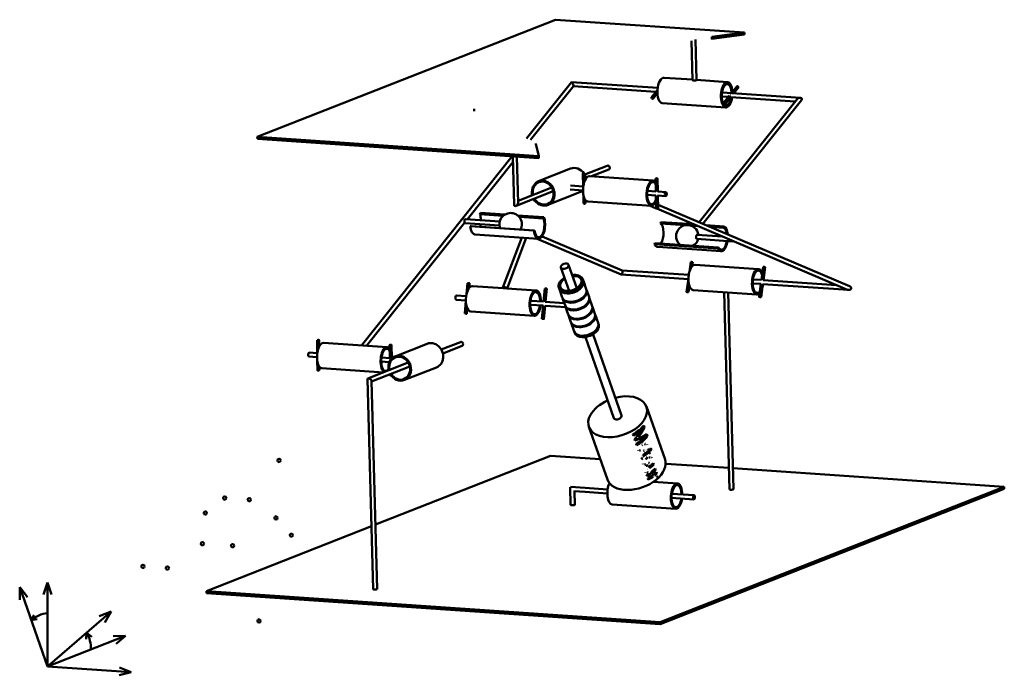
# Model space of a CAD drawing. Extents: x 18 to 986, y 30 to 674.
import ezdxf

# ---------------------------------------------------------------- set-up
doc = ezdxf.new("R2010")
doc.units = 0
doc.header["$LTSCALE"] = 0.4
doc.layers.add('AM_1', color=7, linetype='Continuous', lineweight=25)
doc.layers.add('Schéma siège.iam.1-AM_0', color=7, linetype='Continuous', lineweight=50)

msp = doc.modelspace()

# ---------------------------------------------------------------- linework, layer by layer
at = {"layer": 'AM_1', "linetype": 'Continuous', "lineweight": 50}
for p, q in [((44.94, 38.54), (17.58, 116.37)), ((17.58, 116.37), (25.19, 106.56)), ((17.58, 116.37), (17.78, 103.95)), ((44.94, 121.04), (40.87, 109.3)), ((44.94, 38.54), (44.94, 121.04)), ((44.94, 121.04), (49.01, 109.3)), ((28.99, 83.92), (31.97, 89.09)), ((44.94, 38.54), (107.37, 92.47)), ((107.37, 92.47), (95.83, 87.88)), ((107.37, 92.47), (101.16, 81.71)), ((28.99, 83.92), (34.85, 85.02)), ((44.94, 38.54), (121.72, 68.71)), ((83.33, 71.7), (82.88, 65.19)), ((83.33, 71.7), (88.44, 67.63)), ((121.72, 68.71), (109.31, 68.21)), ((121.72, 68.71), (112.29, 60.62)), ((44.94, 38.54), (127.25, 32.91)), ((127.25, 32.91), (115.22, 29.79)), ((127.25, 32.91), (115.76, 37.63))]:
    msp.add_line(p, q, dxfattribs=at)
for centre in [(272.54, 241.11), (219.2, 204.04), (243.29, 202.39), (200.08, 189.35), (269.55, 184.6), (284.75, 167.57), (197.26, 159.17), (226.88, 157.14), (138.69, 136.84), (162.77, 135.19), (252.86, 83.24)]:
    msp.add_circle(centre, 1.6, dxfattribs=at)
for centre, radius, start, end in [((47.06, 64.05), 26.85, 94.5238, 132.28952), ((58.2, 56.29), 29.47, 358.11716, 31.51224)]:
    msp.add_arc(centre, radius, start, end, dxfattribs=at)
at = {"layer": 'Schéma siège.iam.1-AM_0', "linetype": 'Continuous', "lineweight": 50}
for p, q in [((251.19, 559.16), (544.42, 674.4)), ((544.42, 674.4), (730.03, 661.71)), ((698.04, 657.59), (730.03, 661.71)), ((730.08, 659.74), (698.09, 655.63)), ((730.03, 661.71), (730.08, 659.74)), ((678.01, 653.59), (679.03, 614.99)), ((681.97, 655.03), (683.03, 615.1)), ((698.04, 657.59), (698.09, 655.63)), ((559.97, 613.01), (515.83, 557.6)), ((644.76, 607.27), (560.09, 613.06)), ((650.99, 617.37), (679.02, 615.45)), ((683.03, 615.18), (713.43, 613.1)), ((561.89, 608.99), (519.78, 556.14)), ((642.95, 603.39), (561.84, 608.93)), ((644.12, 604.85), (638.71, 598.07)), ((644.52, 602.15), (640.28, 596.82)), ((785.05, 597.68), (708.11, 602.94)), ((722.44, 608.7), (717.34, 602.31)), ((724, 607.46), (719.77, 602.14)), ((649.28, 592.43), (711.73, 588.16)), ((685.45, 475.31), (781.78, 596.23)), ((689.27, 473.68), (786.12, 595.26)), ((714.31, 598.51), (707.84, 598.95)), ((715.48, 599.97), (710.08, 593.19)), ((717.05, 598.73), (711.64, 591.94)), ((780.01, 594.01), (716.74, 598.34)), ((464.34, 586.61), (464.4, 584.65)), ((251.24, 557.2), (251.19, 559.16)), ((527.84, 540.24), (251.19, 559.16)), ((251.24, 557.2), (527.89, 538.28)), ((527.84, 540.24), (525.08, 552.19)), ((501.86, 540.06), (353.76, 354.15)), ((502.59, 534.56), (457.76, 478.29)), ((502.44, 540.02), (503.7, 492.51)), ((506.45, 539.74), (507.65, 494.41)), ((506.71, 539.73), (506.46, 539.42)), ((527.89, 538.28), (527.84, 540.24)), ((559.22, 527.93), (527.64, 515.52)), ((571.15, 523.12), (571.49, 510.3)), ((573.15, 523.17), (573.32, 516.53)), ((573.17, 522.13), (595.17, 530.78)), ((579.82, 520.45), (596.64, 527.05)), ((577.85, 520.58), (640.3, 516.31)), ((642.51, 518.24), (642.85, 505.42)), ((644.51, 518.29), (644.85, 505.47)), ((505.58, 491.27), (542.17, 505.65)), ((507.6, 496.36), (540.7, 509.37)), ((568.37, 504.66), (536.79, 492.25)), ((571.35, 506.49), (558.88, 507.34)), ((571.48, 510.49), (559.16, 511.33)), ((642.85, 505.61), (634.75, 506.16)), ((652.96, 504.92), (644.85, 505.47)), ((571.7, 502.42), (571.93, 493.65)), ((573.84, 497), (573.93, 493.71)), ((576.14, 495.64), (638.59, 491.37)), ((642.95, 501.59), (634.48, 502.17)), ((643.17, 493.28), (642.17, 493.71)), ((642.95, 501.59), (643.29, 488.77)), ((652.69, 500.93), (644.58, 501.48)), ((644.96, 501.46), (645.29, 488.83)), ((470.08, 483.1), (470.49, 484.49)), ((470.49, 484.49), (494.61, 482.84)), ((643.29, 488.89), (637.24, 491.46)), ((831.28, 408.95), (643.93, 488.62)), ((833.35, 412.42), (645.2, 492.42)), ((454.99, 474.81), (358.61, 353.82)), ((489.28, 472.12), (455.47, 474.43)), ((489.56, 476.11), (455.74, 478.43)), ((492.84, 481.55), (470.08, 483.1)), ((507.05, 481.99), (532.93, 480.22)), ((532.52, 478.83), (508.62, 480.47)), ((532.93, 480.22), (532.52, 478.83)), ((647.48, 474.04), (647.74, 475.48)), ((647.74, 475.48), (680.01, 473.27)), ((460.54, 471.26), (461.25, 471.4)), ((522.99, 466.99), (460.54, 471.26)), ((461.25, 471.4), (523.7, 467.13)), ((523.7, 467.13), (522.99, 466.99)), ((672.08, 472.35), (647.48, 474.04)), ((684.11, 471.53), (677.14, 472.01)), ((692.19, 472.44), (710.18, 471.21)), ((709.93, 469.76), (696.29, 470.7)), ((710.18, 471.21), (709.93, 469.76)), ((465.17, 463.25), (527.62, 458.98)), ((492.7, 411.06), (511.36, 460.09)), ((496.66, 410.21), (515.53, 459.8)), ((526.27, 459.07), (608.76, 423.99)), ((531.19, 461.32), (609.82, 427.88)), ((683.39, 458.85), (718.35, 456.45)), ((683.66, 462.84), (708.56, 461.13)), ((641.62, 453.63), (642.1, 454.8)), ((704.06, 449.36), (641.62, 453.63)), ((642.1, 454.8), (704.54, 450.53)), ((707.21, 446.69), (644.77, 450.96)), ((704.54, 450.53), (704.06, 449.36)), ((675.89, 426.42), (677.25, 436.22)), ((678.7, 432.15), (679.23, 435.94)), ((557.71, 407.78), (549.62, 430.78)), ((565.25, 410.43), (557.17, 433.43)), ((609.76, 427.91), (675.28, 423.43)), ((743.96, 429.26), (681.51, 433.53)), ((746.84, 418.53), (748.61, 431.33)), ((748.84, 418.4), (750.59, 431.06)), ((571.44, 418.48), (571.18, 419.22)), ((574.61, 409.44), (571.7, 417.74)), ((608.88, 423.96), (674.92, 419.44)), ((673.17, 406.78), (674.94, 419.59)), ((738.41, 419.11), (746.84, 418.53)), ((748.55, 418.42), (820.6, 413.49)), ((456.9, 404.38), (457.94, 415.36)), ((459.5, 410.59), (459.93, 415.17)), ((462.78, 412.53), (492.78, 410.47)), ((496.35, 410.22), (492.79, 410.47)), ((496.51, 410.22), (525.23, 408.25)), ((532.55, 397.22), (533.76, 410.17)), ((534.54, 397.09), (535.75, 409.98)), ((547.85, 410.19), (547.59, 410.93)), ((551.03, 401.15), (548.11, 409.44)), ((577.27, 401.89), (574.87, 408.7)), ((675.15, 406.51), (676.02, 412.76)), ((742.25, 404.31), (679.8, 408.58)), ((738.13, 415.12), (746.29, 414.56)), ((744.53, 401.9), (746.31, 414.71)), ((746.51, 401.62), (748.29, 414.43)), ((748.28, 414.43), (832.45, 408.67)), ((446.63, 399.1), (456.28, 398.44)), ((446.9, 403.09), (456.55, 402.43)), ((455.13, 385.53), (456.29, 397.83)), ((519.68, 398.11), (532.55, 397.23)), ((534.29, 397.11), (552.89, 395.84)), ((553.68, 393.6), (551.29, 400.41)), ((580.44, 392.85), (577.53, 401.15)), ((715.34, 212.59), (710.21, 406.51)), ((719.34, 212.7), (714.22, 406.23)), ((457.12, 385.34), (457.64, 390.85)), ((461.07, 387.58), (523.52, 383.31)), ((519.4, 394.12), (532.17, 393.25)), ((530.96, 380.34), (532.18, 393.29)), ((532.95, 380.15), (534.17, 393.11)), ((534.05, 393.12), (554.34, 391.73)), ((556.86, 384.56), (553.94, 392.86)), ((583.1, 385.3), (580.7, 392.11)), ((559.51, 377.01), (557.12, 383.82)), ((586.27, 376.27), (583.36, 384.56)), ((562.69, 367.97), (559.77, 376.27)), ((586.79, 374.78), (586.53, 375.52)), ((309.89, 359.35), (310.02, 346.46)), ((311.89, 359.37), (311.95, 352.94)), ((563.21, 366.49), (562.95, 367.23)), ((601.68, 282.67), (573.66, 362.39)), ((609.23, 285.32), (581.21, 365.04)), ((378.8, 352.44), (316.35, 356.71)), ((381.25, 354.47), (381.38, 341.58)), ((383.25, 354.49), (383.38, 341.6)), ((418.15, 355.82), (386.57, 343.41)), ((432.04, 350), (451.01, 357.45)), ((433.5, 346.27), (452.47, 353.73)), ((301.98, 343.16), (309.85, 342.62)), ((302.25, 347.15), (310.02, 346.62)), ((310.09, 339.21), (310.19, 329.71)), ((373.25, 342.29), (381.38, 341.74)), ((383.38, 341.6), (383.62, 341.58)), ((312.15, 333.37), (312.19, 329.73)), ((375.12, 327.63), (314.64, 331.77)), ((359.95, 321.67), (399.63, 337.26)), ((363.55, 318.79), (401.1, 333.54)), ((372.97, 338.3), (380.94, 337.76)), ((427.3, 332.55), (395.72, 320.15)), ((359.49, 320.98), (364.95, 114.5)), ((381.54, 325.86), (381.55, 324.83)), ((363.54, 319.3), (368.95, 114.6)), ((651.98, 242.11), (633.76, 293.95)), ((595.38, 222.21), (577.16, 274.05)), ((630.41, 272.71), (629.65, 272.94)), ((630.66, 274.96), (631.14, 273.56)), ((631.14, 275.55), (631.91, 273.33)), ((631.91, 273.33), (631.14, 273.56)), ((620.9, 265.33), (620.42, 266.76)), ((622.44, 260.77), (621.99, 262.1)), ((624.19, 262.5), (623.37, 262.74)), ((632.97, 264.73), (632.21, 264.96)), ((633.56, 266.5), (634.04, 265.1)), ((634.81, 264.86), (634.04, 265.1)), ((634.13, 266.85), (634.81, 264.86)), ((624.03, 256.08), (623.55, 257.51)), ((632.69, 256.71), (631.92, 256.94)), ((635.91, 252.14), (636.25, 251.12)), ((638.93, 252.13), (638.16, 252.36)), ((367.28, 177.98), (539.43, 245.62)), ((539.43, 245.62), (588.32, 242.28)), ((627.98, 250.52), (627.16, 250.77)), ((630.23, 243.08), (629.41, 243.33)), ((633.79, 242.6), (633, 242.84)), ((634.97, 243.38), (634.19, 243.62)), ((635.33, 250.26), (634.98, 251.27)), ((635.79, 248.88), (635.02, 249.12)), ((635.39, 251.64), (635.49, 251.36)), ((636.25, 251.12), (635.49, 251.36)), ((636.26, 247.51), (635.79, 248.88)), ((636.72, 249.75), (635.95, 249.98)), ((635.95, 249.98), (636.42, 248.61)), ((637.05, 243.73), (636.28, 243.96)), ((637.19, 248.38), (636.42, 248.61)), ((636.72, 249.75), (637.19, 248.38)), ((632.65, 237.22), (631.83, 237.47)), ((634.45, 235.65), (633.65, 235.89)), ((636.52, 238.86), (635.73, 239.09)), ((640.09, 237.89), (640.31, 237.24)), ((641.08, 237), (640.31, 237.24)), ((640.61, 238.38), (641.08, 237)), ((641.86, 232.69), (642.09, 232.04)), ((642.39, 233.18), (642.85, 231.81)), ((652.64, 237.88), (714.78, 233.63)), ((718.79, 233.35), (985.47, 215.11)), ((634.34, 225.66), (633.92, 226.89)), ((635.35, 229.13), (634.53, 229.38)), ((635.39, 227.73), (634.57, 227.98)), ((635.52, 222.15), (635.06, 223.52)), ((642.85, 231.81), (642.09, 232.04)), ((642.86, 226.28), (642.09, 226.51)), ((642.93, 227.44), (642.15, 227.68)), ((643.07, 229.18), (643.24, 228.67)), ((644.01, 228.44), (643.24, 228.67)), ((643.59, 229.67), (644.01, 228.44)), ((644.87, 225.06), (644.1, 225.3)), ((558.73, 214.64), (559.19, 197.33)), ((573.61, 214.07), (559.17, 215.06)), ((595.54, 212.58), (573.61, 214.07)), ((664.22, 218.43), (640.61, 220.04)), ((985.47, 215.11), (647.12, 82.17)), ((647.17, 80.21), (985.52, 213.15)), ((985.47, 215.11), (985.52, 213.15)), ((573.33, 210.08), (562.38, 210.83)), ((562.83, 210.8), (563.19, 197.43)), ((595.27, 208.59), (573.33, 210.08)), ((680.38, 202.79), (658.39, 204.29)), ((680.65, 206.78), (658.67, 208.28)), ((662.51, 193.49), (600.06, 197.76)), ((201.08, 112.68), (363.31, 176.42)), ((647.12, 82.17), (201.08, 112.68)), ((201.08, 112.68), (201.14, 110.72)), ((201.14, 110.72), (647.17, 80.21)), ((647.12, 82.17), (647.17, 80.21))]:
    msp.add_line(p, q, dxfattribs=at).dxf.unprotected_set("ltscale", 0)
for points in [[(698.09, 655.63), (697.57, 655.78)], [(644.12, 604.85), (644.13, 604.87)], [(716.14, 600.28), (716.23, 600.27)], [(715.48, 599.97), (715.5, 600)], [(464.39, 584.65), (464.39, 584.43)], [(525.08, 552.19), (524.97, 552.51)], [(558.88, 507.34), (558.78, 507.37)], [(571.58, 510.13), (571.57, 510.13)], [(643.41, 505.06), (643.37, 505.06)], [(644.85, 505.47), (644.84, 505.47)], [(642.95, 501.59), (642.96, 501.59)], [(643.5, 501.65), (643.54, 501.65)], [(674.94, 419.59), (674.94, 419.59)], [(747.37, 418.36), (747.33, 418.37)], [(748.55, 418.42), (748.51, 418.42)], [(496.51, 410.22), (496.5, 410.22)], [(746.31, 414.71), (746.31, 414.72)], [(746.9, 414.96), (746.97, 414.96)], [(533.08, 397.04), (533.04, 397.05)], [(534.29, 397.11), (534.25, 397.11)], [(532.18, 393.29), (532.18, 393.3)], [(532.75, 393.45), (532.8, 393.45)], [(310.08, 346.32), (310.08, 346.32)], [(383.38, 341.6), (383.35, 341.6)], [(624.19, 262.5), (624.28, 262.53)], [(625.05, 264.5), (624.98, 264.42)], [(625.85, 264.26), (625.78, 264.18)], [(628.92, 256.18), (628.72, 256.03)], [(629.23, 257.36), (629.39, 257.47)], [(629.7, 255.94), (629.51, 255.78)], [(631.92, 256.94), (631.82, 256.97)], [(632.5, 258.78), (632.57, 258.74)], [(632.83, 258.73), (632.92, 258.7)], [(633.49, 256), (633.44, 256.13)], [(633.7, 257.16), (633.77, 256.9)], [(634.47, 256.92), (634.54, 256.68)], [(625.66, 250.47), (625.6, 250.73)], [(626.22, 251.52), (626.24, 251.47)], [(627.05, 251.27), (627.12, 251.11)], [(628.31, 242.98), (628.27, 243.12)], [(628.81, 242.02), (628.78, 242.06)], [(629.14, 243.88), (629.14, 243.86)], [(629.96, 243.63), (629.97, 243.61)], [(630.19, 245.47), (630.12, 245.42)], [(631, 245.22), (630.9, 245.15)], [(631.14, 250.1), (630.98, 249.99)], [(631.38, 251.22), (631.57, 251.37)], [(631.93, 249.86), (631.64, 249.66)], [(633, 242.84), (632.82, 242.69)], [(633.6, 244.23), (633.88, 244.41)], [(633.79, 242.6), (633.61, 242.45)], [(634.19, 243.62), (634.26, 243.43)], [(634.97, 243.38), (635.04, 243.19)], [(636.28, 243.96), (636.2, 243.98)], [(637.14, 245.22), (637.2, 245.19)], [(637.97, 242.93), (637.92, 243.05)], [(638.17, 244.09), (638.24, 243.84)], [(638.94, 243.85), (639, 243.62)], [(630.11, 237.34), (630.04, 237.6)], [(630.68, 238.38), (630.7, 238.32)], [(631.51, 238.13), (631.55, 238.03)], [(633.65, 235.89), (633.57, 235.87)], [(634.45, 235.65), (634.24, 235.58)], [(634.4, 232.55), (634.32, 232.47)], [(634.33, 233.42), (634.39, 233.46)], [(635.84, 236.56), (635.76, 236.81)], [(635.99, 233.71), (635.93, 233.67)], [(636.23, 236.83), (636.22, 236.82)], [(636.52, 238.86), (636.58, 238.92)], [(636.78, 233.47), (636.71, 233.41)], [(637.83, 240.59), (637.87, 240.69)], [(632.82, 229.33), (632.79, 229.43)], [(633.56, 230.14), (633.58, 230.1)], [(634.39, 229.89), (634.43, 229.79)], [(634.57, 227.98), (634.54, 227.98)], [(635.21, 232.31), (635.13, 232.23)], [(635.39, 227.73), (635.25, 227.73)], [(641.31, 226.49), (641.24, 226.46)], [(642.09, 226.26), (642.02, 226.22)], [(642.09, 226.51), (642.06, 226.52)], [(642.93, 227.44), (643.04, 227.47)], [(643.49, 225.76), (643.47, 225.82)], [(643.56, 224.51), (643.57, 224.57)], [(643.62, 227.51), (643.64, 227.49)], [(643.99, 227.06), (644.01, 227)], [(644.76, 226.83), (644.78, 226.76)]]:
    msp.add_lwpolyline(points, dxfattribs=at).dxf.unprotected_set("ltscale", 0)
for centre, start, end in [((500.21, 473.38), 91.51595, 200.99819), ((500.21, 473.38), 331.17619, 91.51595), ((673.88, 461.5), 91.51595, 229.64427), ((673.88, 461.5), 6.56287, 91.51595), ((673.88, 461.5), 302.53011, 345.61151)]:
    msp.add_arc(centre, 11, start, end, dxfattribs=at).dxf.unprotected_set("ltscale", 0)
for centre, major_axis, ratio, start_param, end_param in [((560.93, 611), (-0.9, 2.05), 0.241012, 5.582179, 6.408975), ((560.93, 611), (0.9, -2.05), 0.241012, 0.12579, 2.440586), ((650.13, 604.9), (-0.85, -12.47), 0.447743, 3.141593, 6.283185), ((681.03, 615.04), (-2, -0.05), 0.185683, 0, 2.669507), ((681.03, 615.04), (2, 0.05), 0.185683, 5.811099, 6.283185), ((712.58, 600.63), (-0.85, -12.47), 0.447743, 1.824098, 7.693256), ((712.58, 600.63), (-0.72, -10.48), 0.447743, 1.77998, 7.662293), ((712.58, 600.63), (-0.72, -10.48), 0.447743, 1.762402, 1.77998), ((723.22, 608.08), (-0.782, 0.623), 0.750269, 5.456389, 6.283185), ((723.22, 608.08), (0.782, -0.623), 0.750269, 0, 2.314796), ((783.95, 595.75), (-2.54, -1.12), 0.62167, 4.586599, 5.413395), ((783.95, 595.75), (-2.54, -1.12), 0.62167, 2.271803, 4.586599), ((563.8, 516.3), (-4.57, 11.63), 0.87467, 4.990393, 6.283185), ((595.9, 528.92), (-0.73, 1.86), 0.87467, 3.141593, 6.283185), ((532.22, 503.89), (-4.57, 11.63), 0.87467, 4.319267, 7.693291), ((532.22, 503.89), (-4.21, 10.7), 0.87467, 4.319267, 7.67918), ((577, 508.11), (0.85, 12.47), 0.447743, 0, 1.416771), ((563.8, 516.3), (-4.57, 11.63), 0.87467, 4.568107, 4.861508), ((639.44, 503.84), (0.85, 12.47), 0.447743, 5.841552, 7.699957), ((639.44, 503.84), (0.75, 10.97), 0.447743, 5.733018, 7.699957), ((563.8, 516.3), (4.57, -11.63), 0.87467, 0, 0.31747), ((577, 508.11), (-0.85, -12.47), 0.447743, 4.558364, 6.283185), ((639.44, 503.84), (-0.85, -12.47), 0.447743, 4.558364, 7.143187), ((639.44, 503.84), (-0.75, -10.97), 0.447743, 4.558364, 7.25172), ((639.44, 503.84), (-0.85, -12.47), 0.447743, 1.731487, 2.074401), ((505.68, 493.46), (-1.41, -2.13), 0.64706, 0.352278, 2.396193), ((532.22, 503.89), (4.57, -11.63), 0.87467, 4.87308, 7.46086), ((532.22, 503.89), (4.21, -10.7), 0.87467, 4.887191, 7.46086), ((572.93, 493.68), (-1, -0.026), 0.185683, 0, 3.141593), ((505.68, 493.46), (-1.41, -2.13), 0.64706, 5.537786, 6.635463), ((644.29, 488.8), (-1, -0.026), 0.185683, 0, 3.141593), ((455.61, 476.43), (0.14, 2), 0.447743, 0, 2.146013), ((455.61, 476.43), (-0.14, -2), 0.447743, 5.287605, 6.283185), ((466.02, 475.72), (0.75, 10.97), 0.447743, 4.895224, 5.480859), ((528.47, 471.45), (-0.85, -12.47), 0.447743, 5.108554, 8.664698), ((528.47, 471.45), (-0.75, -10.97), 0.447743, 5.147168, 8.622451), ((466.02, 475.72), (-0.85, -12.47), 0.447743, 5.108554, 6.283185), ((466.02, 475.72), (0.75, 10.97), 0.447743, 4.27761, 4.529554), ((645.62, 463.43), (0.75, 10.97), 0.447743, 3.777642, 6.050843), ((708.07, 459.16), (0.75, 10.97), 0.447743, 5.166182, 6.050843), ((708.07, 459.16), (0.85, 12.47), 0.447743, 5.084908, 6.050843), ((683.53, 460.84), (-0.14, -2), 0.447743, 4.558364, 6.283185), ((683.53, 460.84), (0.14, 2), 0.447743, 0, 1.416771), ((708.07, 459.16), (-0.85, -12.47), 0.447743, 5.647136, 7.693291), ((708.07, 459.16), (-0.75, -10.97), 0.447743, 5.647136, 7.671146), ((718.48, 458.45), (-0.14, -2), 0.447743, 5.390694, 6.867627), ((645.62, 463.43), (-0.85, -12.47), 0.447743, 5.647136, 6.283185), ((678.24, 436.08), (-0.991, 0.137), 0.137179, 5.181413, 6.283185), ((678.24, 436.08), (0.991, -0.137), 0.137179, 0, 2.039821), ((609.29, 425.94), (0.47, 1.97), 0.42599, 3.367255, 6.211548), ((680.66, 421.06), (0.85, 12.47), 0.447743, 0, 3.141593), ((743.1, 416.78), (-0.85, -12.47), 0.447743, 2.328505, 6.788223), ((743.1, 416.78), (-0.75, -10.97), 0.447743, 2.217921, 6.898807), ((749.6, 431.2), (-0.991, 0.137), 0.137179, 5.181413, 6.283185), ((749.6, 431.2), (0.991, -0.137), 0.137179, 0, 2.039821), ((559.38, 415.07), (-11.79, -4.15), 0.619555, 5.038118, 7.24698), ((559.64, 414.33), (-11.79, -4.15), 0.619555, 0, 3.141593), ((559.9, 413.59), (11.79, 4.15), 0.619555, 3.090892, 6.333886), ((559.38, 415.07), (-10.34, -3.63), 0.619555, 5.085983, 7.24698), ((559.38, 415.07), (11.79, 4.15), 0.619555, 4.105388, 7.528252), ((559.38, 415.07), (10.34, 3.63), 0.619555, 4.105388, 7.480388), ((609.29, 425.94), (-0.47, -1.97), 0.42599, 6.211548, 6.508848), ((461.93, 400.05), (0.85, 12.47), 0.447743, 0, 1.416771), ((458.93, 415.26), (-0.996, 0.094), 0.05062, 3.606475, 6.283185), ((458.93, 415.26), (0.996, -0.094), 0.05062, 0, 0.464883), ((494.57, 410.35), (-1.87, 0.71), 0.502591, 3.685995, 6.827587), ((524.37, 395.78), (0.85, 12.47), 0.447743, 4.87308, 7.699957), ((524.37, 395.78), (0.75, 10.97), 0.447743, 4.895224, 7.699957), ((534.76, 410.08), (-0.996, 0.094), 0.05062, 3.606475, 6.283185), ((534.76, 410.08), (0.996, -0.094), 0.05062, 0, 0.464883), ((559.9, 413.59), (-11.32, -3.98), 0.619555, 0.357652, 0.963795), ((562.82, 405.3), (-11.79, -4.15), 0.619555, 0, 3.141593), ((563.08, 404.56), (11.79, 4.15), 0.619555, 3.090892, 6.333886), ((559.9, 413.59), (11.32, 3.98), 0.619555, 4.105388, 5.925533), ((743.1, 416.78), (-0.85, -12.47), 0.447743, 1.156598, 1.410106), ((832.31, 410.68), (-2.62, 0.63), 0.733777, 1.345134, 1.642434), ((832.31, 410.68), (-2.62, 0.63), 0.733777, 1.642434, 4.486727), ((446.76, 401.09), (0.14, 2), 0.447743, 0, 2.336283), ((446.76, 401.09), (-0.14, -2), 0.447743, 5.477876, 6.283185), ((461.93, 400.05), (-0.85, -12.47), 0.447743, 4.558364, 6.283185), ((524.37, 395.78), (-0.85, -12.47), 0.447743, 4.558364, 7.693291), ((524.37, 395.78), (-0.75, -10.97), 0.447743, 4.558364, 7.671147), ((563.08, 404.56), (-11.32, -3.98), 0.619555, 0.357652, 0.963795), ((565.47, 397.74), (-11.79, -4.15), 0.619555, 0, 3.141593), ((565.73, 397), (11.79, 4.15), 0.619555, 3.090892, 6.333886), ((563.08, 404.56), (11.32, 3.98), 0.619555, 4.105388, 5.925533), ((565.73, 397), (11.32, 3.98), 0.619555, 4.105388, 5.925533), ((565.73, 397), (-11.32, -3.98), 0.619555, 0.357652, 0.963795), ((568.65, 388.71), (-11.79, -4.15), 0.619555, 0, 3.141593), ((568.91, 387.97), (11.79, 4.15), 0.619555, 3.090892, 6.333886), ((568.91, 387.97), (11.32, 3.98), 0.619555, 4.105388, 5.925533), ((568.91, 387.97), (-11.32, -3.98), 0.619555, 0.357652, 0.963795), ((571.31, 381.15), (-11.79, -4.15), 0.619555, 0, 3.141593), ((571.57, 380.41), (11.79, 4.15), 0.619555, 3.090892, 6.333886), ((571.57, 380.41), (11.32, 3.98), 0.619555, 4.105388, 5.925533), ((571.57, 380.41), (-11.32, -3.98), 0.619555, 0.357652, 0.963795), ((574.48, 372.12), (-11.79, -4.15), 0.619555, 0, 3.141593), ((574.74, 371.38), (11.79, 4.15), 0.619555, 3.090892, 6.333886), ((574.74, 371.38), (11.32, 3.98), 0.619555, 4.105388, 5.925533), ((575, 370.64), (11.79, 4.15), 0.619555, 4.105388, 6.283185), ((575, 370.64), (-11.79, -4.15), 0.619555, 0, 0.963795), ((574.74, 371.38), (-11.32, -3.98), 0.619555, 0.357652, 0.963795), ((315.5, 344.24), (0.85, 12.47), 0.447743, 0, 2.146013), ((377.94, 339.97), (0.85, 12.47), 0.447743, 5.800288, 8.429198), ((377.94, 339.97), (0.75, 10.97), 0.447743, 5.690363, 8.429198), ((422.72, 344.19), (4.57, -11.63), 0.874677, 0, 3.141593), ((451.74, 355.59), (-0.73, 1.86), 0.874677, 5.798666, 6.283185), ((451.74, 355.59), (0.73, -1.86), 0.874677, 0, 2.657074), ((302.12, 345.15), (0.14, 2), 0.447743, 0, 3.141593), ((391.15, 331.78), (-4.57, 11.63), 0.874677, 1.731487, 7.46092), ((391.15, 331.78), (-4.21, 10.7), 0.874677, 1.745598, 7.46092), ((377.94, 339.97), (-0.85, -12.47), 0.447743, 1.731487, 2.015889), ((311.19, 329.72), (-1, -0.01), 0.154384, 0, 3.141593), ((315.5, 344.24), (-0.85, -12.47), 0.447743, 5.287605, 6.283185), ((377.94, 339.97), (-0.85, -12.47), 0.447743, 5.287605, 6.052569), ((377.94, 339.97), (-0.75, -10.97), 0.447743, 5.287605, 6.895648), ((391.15, 331.78), (-4.57, 11.63), 0.874677, 1.177734, 1.410106), ((391.15, 331.78), (-4.21, 10.7), 0.874677, 1.177734, 1.395994), ((361.51, 320.14), (1.91, -1.27), 0.524414, 0.825426, 3.4939), ((361.51, 320.14), (-1.91, 1.27), 0.524414, 3.4939, 3.967019), ((382.55, 324.84), (-1, -0.01), 0.154384, 0, 1.669888), ((605.46, 284), (-28.3, -9.95), 0.619555, 5.676184, 10.861843), ((605.46, 284), (-28.3, -9.95), 0.619555, 4.846121, 5.676184), ((605.46, 284), (-3.77, -1.33), 0.619555, 0, 0.621345), ((605.46, 284), (3.77, 1.33), 0.619555, 3.762937, 6.283185), ((606.61, 280.73), (28.38, 9.72), 0.615227, 5.000987, 5.513211), ((607.1, 279.32), (-27.44, -9.39), 0.615227, 1.869108, 2.297279), ((607.1, 279.32), (-28.38, -9.72), 0.615227, 1.858803, 2.29663), ((607.15, 279.18), (-22.53, -21.77), 0.721563, 1.532654, 1.971827), ((607.62, 277.83), (-21.92, -20.84), 0.721295, 1.684785, 2.055651), ((607.62, 277.83), (-22.67, -21.56), 0.721295, 1.694167, 2.052436), ((609.81, 271.6), (-29.71, -2.42), 0.414541, 1.970386, 2.390036), ((609.81, 271.6), (-30.73, -2.51), 0.414541, 1.960229, 2.38974), ((609.84, 271.54), (28.38, 9.72), 0.615227, 4.997139, 5.428009), ((610.34, 270.12), (-27.44, -9.39), 0.615227, 1.865114, 2.37065), ((610.34, 270.12), (-28.38, -9.72), 0.615227, 1.854955, 2.367548), ((609.4, 272.79), (30.71, 2.57), 0.416799, 5.262954, 5.612889), ((613.87, 260.06), (28.38, 9.72), 0.615227, 5.319806, 5.367583), ((614.7, 257.69), (-27.44, -9.39), 0.615227, 2.223263, 2.354247), ((614.23, 259.06), (28.38, 9.72), 0.615227, 5.367197, 5.456785), ((614.7, 257.69), (-28.38, -9.72), 0.615227, 2.225083, 2.351695), ((613.73, 260.45), (37.12, -18.78), 0.115732, 0.912501, 0.928366), ((613.73, 260.45), (38.4, -19.43), 0.115732, 0.915053, 0.951556), ((623.68, 232.16), (-28.3, -9.95), 0.619555, 0, 3.141593), ((614.73, 257.62), (-25.5, -14.29), 0.685754, 1.730079, 1.77115), ((614.73, 257.62), (-26.38, -14.78), 0.685754, 1.725301, 1.784524), ((614.7, 257.69), (-27.44, -9.39), 0.615227, 1.948508, 2.173824), ((614.23, 259.06), (28.38, 9.72), 0.615227, 5.105627, 5.319419), ((614.7, 257.69), (-28.38, -9.72), 0.615227, 1.959879, 2.177303), ((615.18, 256.33), (-27.44, -9.39), 0.615227, 2.200902, 2.222723), ((615.18, 256.33), (-28.38, -9.72), 0.615227, 2.17678, 2.224562), ((600.06, 299.35), (40.45, -178.17), 0.110638, 1.181643, 1.188883), ((600.06, 299.35), (41.85, -184.32), 0.110638, 1.1929, 1.201872), ((618.67, 246.4), (28.38, 9.72), 0.615227, 5.13407, 5.362354), ((619.15, 245.04), (-27.44, -9.39), 0.615227, 2.007241, 2.218252), ((619.15, 245.04), (-28.38, -9.72), 0.615227, 2.016476, 2.22024), ((620.49, 241.24), (28.38, 9.72), 0.615227, 5.163665, 5.360381), ((620.54, 241.1), (28.38, 9.72), 0.615227, 4.984354, 5.042435), ((620.97, 239.88), (-27.44, -9.39), 0.615227, 1.851934, 2.21621), ((620.97, 239.88), (-28.38, -9.72), 0.615227, 1.842248, 2.218267), ((621.71, 237.75), (28.38, 9.72), 0.615227, 4.982945, 5.359046), ((622.19, 236.39), (-27.44, -9.39), 0.615227, 1.850409, 2.033875), ((622.19, 236.39), (-28.38, -9.72), 0.615227, 1.840777, 2.042163), ((622.14, 236.53), (-27.44, -9.39), 0.615227, 2.157869, 2.214883), ((622.14, 236.53), (-28.38, -9.72), 0.615227, 2.161886, 2.216984), ((623.46, 232.77), (-30.87, -2.11), 0.399998, 2.252209, 2.309497), ((623.46, 232.77), (-29.84, -2.04), 0.399998, 2.283904, 2.306957), ((600.92, 210.23), (-0.85, -12.47), 0.447743, 3.989701, 6.283185), ((663.36, 205.96), (-0.85, -12.47), 0.447743, 1.731627, 7.048672), ((663.36, 205.96), (-0.75, -10.97), 0.447743, 1.753771, 7.048672), ((663.36, 205.96), (-0.75, -10.97), 0.447743, 0.765487, 1.388101), ((663.36, 205.96), (-0.85, -12.47), 0.447743, 0.765487, 1.410245), ((717.34, 212.64), (-2, -0.05), 0.185652, 0, 1.097678), ((717.34, 212.64), (2, 0.05), 0.185652, 4.23927, 6.283185), ((561.19, 197.38), (-2, -0.05), 0.185652, 0, 3.141593), ((366.95, 114.55), (-2, -0.05), 0.185652, 0, 1.189135), ((366.95, 114.55), (2, 0.05), 0.185652, 4.330727, 6.283185)]:
    msp.add_ellipse(centre, major_axis=major_axis, ratio=ratio, start_param=start_param, end_param=end_param, dxfattribs=at).dxf.unprotected_set("ltscale", 0)
for centre, major_axis, ratio in [((639.5, 597.45), (-0.782, 0.623), 0.750269), ((710.86, 592.57), (-0.782, 0.623), 0.750269), ((572.15, 523.15), (-1, -0.026), 0.185683), ((643.51, 518.27), (-1, -0.026), 0.185683), ((652.82, 502.92), (-0.14, -2), 0.447743), ((553.4, 432.1), (3.77, 1.33), 0.619555), ((674.16, 406.64), (0.991, -0.137), 0.137179), ((745.52, 401.76), (0.991, -0.137), 0.137179), ((456.13, 385.43), (-0.996, 0.094), 0.05062), ((531.95, 380.25), (-0.996, 0.094), 0.05062), ((310.89, 359.36), (-1, -0.01), 0.154384), ((382.25, 354.48), (-1, -0.01), 0.154384), ((680.52, 204.79), (-0.14, -2), 0.447796)]:
    msp.add_ellipse(centre, major_axis=major_axis, ratio=ratio, dxfattribs=at).dxf.unprotected_set("ltscale", 0)

doc.saveas('drawing.dxf')
